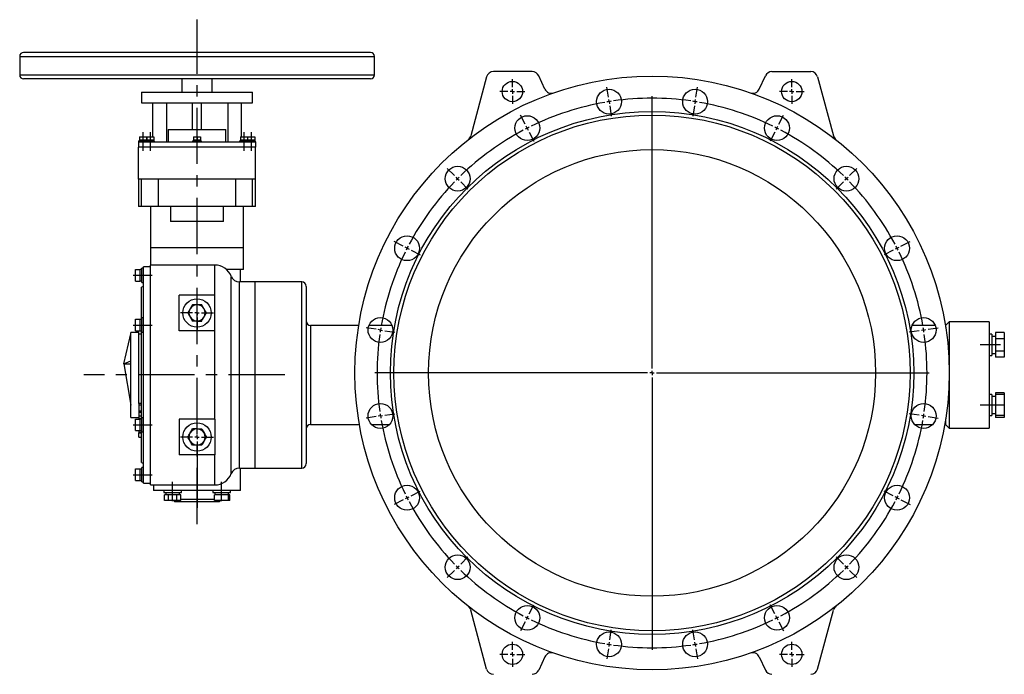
# Model space of a CAD drawing. Extents: x 1322 to 3079, y -78 to 1221.
# Tile 4 of 5: x 1324 to 2434, y 482 to 1221. Entities that reach past the tile are written whole.
import ezdxf

# ---------------------------------------------------------------- set-up
doc = ezdxf.new("R2010")
doc.units = 0
doc.header["$LTSCALE"] = 5
doc.linetypes.add('CENTERX2', pattern=[20.32, 12.7, -2.54, 2.54, -2.54])
doc.layers.get('0').update_dxf_attribs({"linetype": 'CONTINUOUS'})
doc.layers.add('0_18', color=7, linetype='CONTINUOUS')

# ---------------------------------------------------------------- blocks, each defined once
blk = doc.blocks.new('SW_CENTERMARKSYMBOL_0')
at = {"layer": '0_18', "color": 0}
for p, q in [((0, 1), (0, 3.7)), ((-1, 0), (-3.7, 0)), ((0, 0), (-0.5, 0)), ((0, 0), (0, 0.5)), ((0, 0), (0, -0.5)), ((0, 0), (0.5, 0)), ((1, 0), (3.7, 0)), ((0, -1), (0, -3.7))]:
    blk.add_line(p, q, dxfattribs=at)
blk = doc.blocks.new('SW_CENTERMARKSYMBOL_1')
at = {"layer": '0_18', "color": 0}
for p, q in [((0, 1), (0, 3.7)), ((-1, 0), (-3.7, 0)), ((0, 0), (-0.5, 0)), ((0, 0), (0, 0.5)), ((0, 0), (0, -0.5)), ((0, 0), (0.5, 0)), ((1, 0), (3.7, 0)), ((0, -1), (0, -3.7))]:
    blk.add_line(p, q, dxfattribs=at)
blk = doc.blocks.new('SW_CENTERMARKSYMBOL_2')
at = {"layer": '0_18', "color": 0}
for p, q in [((0, 1), (0, 2.8)), ((-1, 0), (-2.8, 0)), ((0, 0), (-0.5, 0)), ((0, 0), (0, 0.5)), ((0, 0), (0, -0.5)), ((0, 0), (0.5, 0)), ((1, 0), (2.8, 0)), ((0, -1), (0, -2.8))]:
    blk.add_line(p, q, dxfattribs=at)
blk = doc.blocks.new('SW_CENTERMARKSYMBOL_3')
at = {"layer": '0_18', "color": 0}
for p, q in [((0, 1), (0, 2.8)), ((-1, 0), (-2.8, 0)), ((0, 0), (-0.5, 0)), ((0, 0), (0, 0.5)), ((0, 0), (0, -0.5)), ((0, 0), (0.5, 0)), ((1, 0), (2.8, 0)), ((0, -1), (0, -2.8))]:
    blk.add_line(p, q, dxfattribs=at)
blk = doc.blocks.new('SW_CENTERMARKSYMBOL_4')
at = {"layer": '0_18', "color": 0}
for p, q in [((0, 1), (0, 2.8)), ((-1, 0), (-2.8, 0)), ((0, 0), (-0.5, 0)), ((0, 0), (0, 0.5)), ((0, 0), (0, -0.5)), ((0, 0), (0.5, 0)), ((1, 0), (2.8, 0)), ((0, -1), (0, -2.8))]:
    blk.add_line(p, q, dxfattribs=at)
blk = doc.blocks.new('SW_CENTERMARKSYMBOL_5')
at = {"layer": '0_18', "color": 0}
for p, q in [((0, 1), (0, 2.8)), ((-1, 0), (-2.8, 0)), ((0, 0), (-0.5, 0)), ((0, 0), (0, 0.5)), ((0, 0), (0, -0.5)), ((0, 0), (0.5, 0)), ((1, 0), (2.8, 0)), ((0, -1), (0, -2.8))]:
    blk.add_line(p, q, dxfattribs=at)
blk = doc.blocks.new('SW_CENTERMARKSYMBOL_6')
at = {"layer": '0_18', "color": 0}
for p, q in [((-65.1, 34.08), (-65.46, 36.35)), ((-45.39, 34.08), (-45.03, 36.35)), ((-64.94, 33.09), (-65.02, 33.58)), ((-55.24, -27.15), (-55.24, 34.35)), ((-45.54, 33.09), (-45.47, 33.58)), ((-64.94, 33.09), (-64.86, 32.6)), ((-64.78, 32.1), (-64.43, 29.83)), ((-45.7, 32.1), (-46.06, 29.83)), ((-45.54, 33.09), (-45.62, 32.6)), ((-83.84, 27.99), (-84.89, 30.04)), ((-26.64, 27.99), (-25.6, 30.04)), ((-83.39, 27.09), (-83.62, 27.54)), ((-83.39, 27.09), (-83.16, 26.65)), ((-27.09, 27.09), (-27.32, 26.65)), ((-27.09, 27.09), (-26.87, 27.54)), ((-82.94, 26.2), (-81.89, 24.15)), ((-27.55, 26.2), (-28.59, 24.15)), ((-99.79, 16.4), (-101.42, 18.03)), ((-10.69, 16.4), (-9.07, 18.03)), ((-99.08, 15.69), (-99.44, 16.05)), ((-99.08, 15.69), (-98.73, 15.34)), ((-11.4, 15.69), (-11.76, 15.34)), ((-11.4, 15.69), (-11.05, 16.05)), ((-98.38, 14.99), (-96.75, 13.36)), ((-12.11, 14.99), (-13.74, 13.36)), ((-111.38, 0.45), (-113.43, 1.5)), ((-110.48, 0), (-110.93, 0.23)), ((0, 0), (-0.45, -0.23)), ((0, 0), (0.45, 0.23)), ((0.89, 0.45), (2.94, 1.5)), ((-110.48, 0), (-110.04, -0.23)), ((-109.59, -0.45), (-107.54, -1.5)), ((-0.89, -0.45), (-2.94, -1.5)), ((-117.47, -18.29), (-119.74, -17.93)), ((-116.48, -18.45), (-116.97, -18.37)), ((-116.48, -18.45), (-115.99, -18.53)), ((-115.49, -18.6), (-113.22, -18.96)), ((5.01, -18.6), (2.73, -18.96)), ((5.99, -18.45), (5.5, -18.53)), ((5.99, -18.45), (6.49, -18.37)), ((6.98, -18.29), (9.25, -17.93)), ((-56.24, -28.15), (-117.74, -28.15)), ((-55.24, -28.15), (-55.74, -28.15)), ((-55.24, -28.15), (-55.24, -27.65)), ((-55.24, -28.15), (-55.24, -28.65)), ((-55.24, -28.15), (-54.74, -28.15)), ((-54.24, -28.15), (7.26, -28.15)), ((-55.24, -29.15), (-55.24, -90.65)), ((-115.49, -37.69), (-113.22, -37.33)), ((5.01, -37.69), (2.73, -37.33)), ((-117.47, -38), (-119.74, -38.36)), ((-116.48, -37.85), (-116.97, -37.92)), ((-116.48, -37.85), (-115.99, -37.77)), ((5.99, -37.85), (5.5, -37.77)), ((5.99, -37.85), (6.49, -37.92)), ((6.98, -38), (9.25, -38.36)), ((-109.59, -55.84), (-107.54, -54.8)), ((-0.89, -55.84), (-2.94, -54.8)), ((-111.38, -56.75), (-113.43, -57.79)), ((-110.48, -56.29), (-110.93, -56.52)), ((-110.48, -56.29), (-110.04, -56.07)), ((0, -56.29), (-0.45, -56.07)), ((0, -56.29), (0.45, -56.52)), ((0.89, -56.75), (2.94, -57.79)), ((-98.38, -71.28), (-96.75, -69.65)), ((-12.11, -71.28), (-13.74, -69.65)), ((-99.79, -72.7), (-101.42, -74.32)), ((-99.08, -71.99), (-99.44, -72.34)), ((-99.08, -71.99), (-98.73, -71.63)), ((-11.4, -71.99), (-11.76, -71.63)), ((-11.4, -71.99), (-11.05, -72.34)), ((-10.69, -72.7), (-9.07, -74.32)), ((-82.94, -82.5), (-81.89, -80.45)), ((-27.55, -82.5), (-28.59, -80.45)), ((-83.84, -84.28), (-84.89, -86.33)), ((-83.39, -83.39), (-83.62, -83.84)), ((-83.39, -83.39), (-83.16, -82.94)), ((-27.09, -83.39), (-27.32, -82.94)), ((-27.09, -83.39), (-26.87, -83.84)), ((-26.64, -84.28), (-25.6, -86.33)), ((-64.78, -88.4), (-64.43, -86.12)), ((-45.7, -88.4), (-46.06, -86.12)), ((-65.1, -90.37), (-65.46, -92.64)), ((-64.94, -89.38), (-65.02, -89.88)), ((-64.94, -89.38), (-64.86, -88.89)), ((-45.54, -89.38), (-45.62, -88.89)), ((-45.54, -89.38), (-45.47, -89.88)), ((-45.39, -90.37), (-45.03, -92.64))]:
    blk.add_line(p, q, dxfattribs=at)
for start, end in [(81.9241, 98.0759), (99.9241, 116.0759), (99, 99.4621), (98.5379, 99), (81, 81.4621), (80.5379, 81), (63.9241, 80.0759), (117, 117.4621), (116.5379, 117), (63, 63.4621), (62.5379, 63), (117.9241, 134.0759), (45.9241, 62.0759), (135, 135.4621), (134.5379, 135), (45, 45.4621), (44.5379, 45), (135.9241, 152.0759), (27.9241, 44.0759), (152.5379, 153), (27, 27.4621), (26.5379, 27), (153.9241, 170.0759), (153, 153.4621), (9.9241, 26.0759), (171.9241, 188.0759), (171, 171.4621), (170.5379, 171), (9, 9.4621), (8.5379, 9), (351.9241, 8.0759), (188.5379, 189), (351, 351.4621), (189, 189.4621), (189.9241, 206.0759), (333.9241, 350.0759), (350.5379, 351), (206.5379, 207), (207, 207.4621), (207.9241, 224.0759), (315.9241, 332.0759), (332.5379, 333), (333, 333.4621), (224.5379, 225), (225, 225.4621), (225.9241, 242.0759), (297.9241, 314.0759), (314.5379, 315), (315, 315.4621), (242.5379, 243), (243, 243.4621), (243.9241, 260.0759), (279.9241, 296.0759), (296.5379, 297), (297, 297.4621), (260.5379, 261), (261, 261.4621), (261.9241, 278.0759), (278.5379, 279), (279, 279.4621)]:
    blk.add_arc((-55.24, -28.15), 62, start, end, dxfattribs=at)

msp = doc.modelspace()

# ---------------------------------------------------------------- linework, layer by layer
at = {"color": 7, "linetype": 'CONTINUOUS'}
for p, q in [((1324, 1179.3), (1324, 1158.3)), ((1719.5, 1183.8), (1328.5, 1183.8)), ((1724, 1158.3), (1724, 1179.3)), ((1850.4, 1156.1), (1832.6, 1089.5)), ((1901.9, 1162.1), (1858.2, 1162.1)), ((1916.2, 1142.3), (1909.2, 1157.4)), ((2157.8, 1142.3), (2164.9, 1157.4)), ((2172.1, 1162.1), (2215.9, 1162.1)), ((2223.6, 1156.1), (2241.5, 1089.5)), ((1719.5, 1153.8), (1328.5, 1153.8)), ((1507, 1153.8), (1507, 1138.8)), ((1541, 1138.8), (1541, 1153.8)), ((1461.5, 1138.8), (1461.5, 1126.8)), ((1461.5, 1138.8), (1586.5, 1138.8)), ((1586.5, 1126.8), (1586.5, 1138.8)), ((1461.5, 1126.8), (1586.5, 1126.8)), ((1474, 1088.6), (1474, 1126.8)), ((1489.4, 1126.8), (1489.4, 1082.8)), ((1519, 1096.8), (1519, 1126.8)), ((1529, 1096.8), (1529, 1126.8)), ((1558.7, 1126.8), (1558.7, 1082.8)), ((1574, 1088.6), (1574, 1126.8)), ((1459, 1088.6), (1459, 1085.1)), ((1459, 1088.6), (1463, 1088.6)), ((1463, 1088.6), (1463, 1085.1)), ((1463, 1088.6), (1467, 1088.6)), ((1467, 1088.6), (1467, 1085.1)), ((1467.2, 1088.6), (1467.2, 1085.1)), ((1467.2, 1088.6), (1471.2, 1088.6)), ((1471.2, 1088.6), (1471.2, 1085.1)), ((1471.2, 1088.6), (1475.2, 1088.6)), ((1475.2, 1088.6), (1475.2, 1085.1)), ((1491.5, 1096.8), (1491.5, 1082.8)), ((1491.5, 1096.8), (1556.5, 1096.8)), ((1520, 1088.6), (1520, 1085.1)), ((1520, 1088.6), (1524, 1088.6)), ((1524, 1088.6), (1524, 1085.1)), ((1524, 1088.6), (1528, 1088.6)), ((1528, 1088.6), (1528, 1085.1)), ((1556.5, 1082.8), (1556.5, 1096.8)), ((1572.9, 1088.6), (1572.9, 1085.1)), ((1572.9, 1088.6), (1576.9, 1088.6)), ((1576.9, 1088.6), (1576.9, 1085.1)), ((1576.9, 1088.6), (1580.9, 1088.6)), ((1580.9, 1088.6), (1580.9, 1085.1)), ((1581, 1088.6), (1581, 1085.1)), ((1581, 1088.6), (1585, 1088.6)), ((1585, 1088.6), (1585, 1085.1)), ((1585, 1088.6), (1589, 1088.6)), ((1589, 1088.6), (1589, 1085.1)), ((1458, 1083.8), (1458, 1082.8)), ((1458, 1083.8), (1466.2, 1083.8)), ((1458, 1082.8), (1458, 1076.8)), ((1458, 1082.8), (1466.9, 1082.8)), ((1458, 1040.8), (1458, 1076.8)), ((1590, 1076.8), (1458, 1076.8)), ((1459, 1085.1), (1459, 1083.8)), ((1459, 1085.1), (1461, 1085.1)), ((1461, 1085.1), (1463, 1085.1)), ((1463, 1085.1), (1465, 1085.1)), ((1465, 1085.1), (1467, 1085.1)), ((1466.2, 1083.8), (1466.2, 1082.8)), ((1466.2, 1083.8), (1476.2, 1083.8)), ((1466.9, 1082.8), (1524, 1082.8)), ((1467, 1083.8), (1467, 1085.1)), ((1467.2, 1085.1), (1467.2, 1083.8)), ((1467.2, 1085.1), (1469.2, 1085.1)), ((1469.2, 1085.1), (1471.2, 1085.1)), ((1471.2, 1085.1), (1473.2, 1085.1)), ((1473.2, 1085.1), (1475.2, 1085.1)), ((1475.2, 1083.8), (1475.2, 1085.1)), ((1476.2, 1082.8), (1476.2, 1083.8)), ((1519, 1083.8), (1519, 1082.8)), ((1519, 1083.8), (1529, 1083.8)), ((1520, 1085.1), (1520, 1083.8)), ((1520, 1085.1), (1522, 1085.1)), ((1522, 1085.1), (1524, 1085.1)), ((1524, 1085.1), (1526, 1085.1)), ((1524, 1082.8), (1581.2, 1082.8)), ((1526, 1085.1), (1528, 1085.1)), ((1528, 1083.8), (1528, 1085.1)), ((1529, 1082.8), (1529, 1083.8)), ((1571.9, 1083.8), (1571.9, 1082.8)), ((1571.9, 1083.8), (1581.9, 1083.8)), ((1572.9, 1085.1), (1572.9, 1083.8)), ((1572.9, 1085.1), (1574.9, 1085.1)), ((1574.9, 1085.1), (1576.9, 1085.1)), ((1576.9, 1085.1), (1578.9, 1085.1)), ((1578.9, 1085.1), (1580.9, 1085.1)), ((1580.9, 1083.8), (1580.9, 1085.1)), ((1581, 1085.1), (1581, 1083.8)), ((1581, 1085.1), (1583, 1085.1)), ((1581.2, 1082.8), (1590, 1082.8)), ((1581.9, 1082.8), (1581.9, 1083.8)), ((1581.9, 1083.8), (1590, 1083.8)), ((1583, 1085.1), (1585, 1085.1)), ((1585, 1085.1), (1587, 1085.1)), ((1587, 1085.1), (1589, 1085.1)), ((1589, 1083.8), (1589, 1085.1)), ((1590, 1082.8), (1590, 1083.8)), ((1590, 1082.8), (1590, 1076.8)), ((1590, 1040.8), (1590, 1076.8)), ((1458, 1040.8), (1458, 1009.8)), ((1590, 1040.8), (1458, 1040.8)), ((1461.4, 1009.8), (1461.4, 1040.8)), ((1480.4, 1009.8), (1480.4, 1040.8)), ((1567.6, 1009.8), (1567.6, 1040.8)), ((1586.6, 1009.8), (1586.6, 1040.8)), ((1590, 1009.8), (1590, 1040.8)), ((1461.4, 1009.8), (1458, 1009.8)), ((1480.4, 1009.8), (1461.4, 1009.8)), ((1471.5, 1009.8), (1471.5, 963.3)), ((1567.6, 1009.8), (1480.4, 1009.8)), ((1494.2, 1009.8), (1494.2, 992.8)), ((1553.8, 992.8), (1553.8, 1009.8)), ((1586.6, 1009.8), (1567.6, 1009.8)), ((1576.5, 963.3), (1576.5, 1009.8)), ((1590, 1009.8), (1586.6, 1009.8)), ((1553.8, 992.8), (1494.2, 992.8)), ((1471.5, 963.3), (1471.5, 943.8)), ((1524, 963.3), (1471.5, 963.3)), ((1576.5, 963.3), (1471.5, 963.3)), ((1576.5, 963.3), (1524, 963.3)), ((1576.5, 938.8), (1576.5, 963.3)), ((1544, 943.8), (1471.5, 943.8)), ((1471.5, 695.8), (1471.5, 943.8)), ((1454.5, 932.3), (1454.5, 938.8)), ((1454.5, 938.8), (1459.8, 938.8)), ((1459.8, 932.3), (1459.8, 938.8)), ((1461.9, 938.7), (1459.8, 938.7)), ((1463.5, 940.3), (1461.9, 940.3)), ((1461.9, 928.3), (1461.9, 940.3)), ((1471.5, 941.8), (1463.5, 941.8)), ((1463.5, 697.8), (1463.5, 941.8)), ((1576.5, 938.8), (1557.3, 938.8)), ((1573, 924.8), (1573, 938.8)), ((1454.5, 925.8), (1454.5, 932.3)), ((1454.5, 932.3), (1459.8, 932.3)), ((1454.5, 925.8), (1459.8, 925.8)), ((1459.8, 925.8), (1459.8, 932.3)), ((1459.8, 925.9), (1461.9, 925.9)), ((1461.9, 924.3), (1461.9, 928.3)), ((1461.9, 924.3), (1463.5, 924.3)), ((1589, 924.8), (1571.9, 924.8)), ((1642, 924.8), (1589, 924.8)), ((1589, 924.8), (1589, 714.8)), ((1463.5, 919.8), (1461.5, 918.7)), ((1461.5, 882.5), (1461.5, 918.7)), ((1647, 919.8), (1647, 719.8)), ((1504, 869.8), (1504, 909.8)), ((1544, 909.8), (1504, 909.8)), ((1544, 869.8), (1544, 909.8)), ((1454.5, 882.6), (1459.8, 882.6)), ((1454.5, 876.1), (1454.5, 882.6)), ((1459.8, 876.1), (1459.8, 882.6)), ((1461.9, 882.5), (1459.8, 882.5)), ((1463.5, 884.1), (1461.9, 884.1)), ((1461.9, 868.1), (1461.9, 884.1)), ((2372, 879.8), (2368, 875.8)), ((2417, 879.8), (2372, 879.8)), ((2372, 879.8), (2372, 759.8)), ((2417, 879.8), (2417, 862.2)), ((1441.5, 832.2), (1449.5, 866.2)), ((1458.5, 867.8), (1449.5, 867.8)), ((1449.5, 866.2), (1449.5, 867.8)), ((1449.5, 832.2), (1449.5, 866.2)), ((1454.5, 869.6), (1454.5, 876.1)), ((1454.5, 876.1), (1459.8, 876.1)), ((1454.5, 869.6), (1459.8, 869.6)), ((1458.5, 787.8), (1458.5, 867.8)), ((1459.8, 869.6), (1459.8, 876.1)), ((1459.8, 869.6), (1461.9, 869.6)), ((1461.5, 770), (1461.5, 869.6)), ((1461.9, 868.1), (1463.5, 868.1)), ((1544, 869.8), (1504, 869.8)), ((1544, 769.8), (1544, 869.8)), ((1706.4, 875.8), (1652, 875.8)), ((1743.8, 875.8), (1717.9, 875.8)), ((2356.2, 875.8), (2330.2, 875.8)), ((2368, 875.8), (2367.7, 875.8)), ((2368, 875.8), (2368, 873.7)), ((2434.1, 867.6), (2424.1, 867.6)), ((2424.1, 867.6), (2424.1, 860.7)), ((2434.1, 867.6), (2434.1, 860.7)), ((1461.5, 865.8), (1458.5, 865.8)), ((2420, 865.7), (2417, 865.7)), ((2417, 862.2), (2417, 777.4)), ((2420, 865.7), (2420, 853.7)), ((2424.1, 863.3), (2420, 863.3)), ((2434.1, 860.7), (2424.1, 860.7)), ((2424.1, 860.7), (2424.1, 846.8)), ((2434.1, 860.7), (2434.1, 846.8)), ((2420, 853.7), (2420, 841.7)), ((2420, 844.2), (2424.1, 844.2)), ((2434.1, 846.8), (2424.1, 846.8)), ((2424.1, 846.8), (2424.1, 839.9)), ((2434.1, 846.8), (2434.1, 839.9)), ((1441.5, 832.2), (1449.5, 835.9)), ((2417, 841.7), (2420, 841.7)), ((2434.1, 839.9), (2424.1, 839.9)), ((1441.5, 832.2), (1449.5, 785.9)), ((1441.5, 832.2), (1449.5, 832.2)), ((1449.5, 771.8), (1449.5, 832.2)), ((2434.1, 799.7), (2424.1, 799.7)), ((2424.1, 799.7), (2424.1, 797.9)), ((2434.1, 799.7), (2434.1, 797.9)), ((2420, 797.9), (2417, 797.9)), ((2420, 797.9), (2420, 773.9)), ((2424.1, 795.4), (2420, 795.4)), ((2434.1, 797.9), (2424.1, 797.9)), ((2424.1, 797.9), (2424.1, 785.9)), ((2434.1, 797.9), (2434.1, 785.9)), ((1461.5, 787.6), (1458.5, 787.6)), ((1458.5, 786), (1461.5, 786)), ((1458.5, 779.5), (1461.5, 779.5)), ((1458.5, 777.8), (1461.5, 777.8)), ((1458.5, 777.7), (1458.5, 773.6)), ((2417, 777.4), (2417, 759.8)), ((2434.1, 785.9), (2424.1, 785.9)), ((2424.1, 785.9), (2424.1, 773.9)), ((2434.1, 785.9), (2434.1, 773.9)), ((1449.5, 771.8), (1458.5, 771.8)), ((1454.5, 770.1), (1459.8, 770.1)), ((1454.5, 763.6), (1454.5, 770.1)), ((1458.5, 773.6), (1458.5, 770.8)), ((1458.5, 773.6), (1461.5, 773.6)), ((1458.5, 770.8), (1461.5, 770.8)), ((1458.5, 770.8), (1458.5, 770.1)), ((1459.8, 763.6), (1459.8, 770.1)), ((1461.9, 770), (1459.8, 770)), ((1463.5, 771.6), (1461.9, 771.6)), ((1461.9, 755.6), (1461.9, 771.6)), ((1544, 769.8), (1504, 769.8)), ((1504, 769.8), (1504, 729.8)), ((1544, 769.8), (1544, 729.8)), ((2368, 770.4), (2368, 763.8)), ((2417, 773.9), (2420, 773.9)), ((2420, 776.3), (2424.1, 776.3)), ((2434.1, 773.9), (2424.1, 773.9)), ((2424.1, 773.9), (2424.1, 772)), ((2434.1, 772), (2424.1, 772)), ((2434.1, 773.9), (2434.1, 772)), ((1454.5, 757.1), (1454.5, 763.6)), ((1454.5, 763.6), (1459.8, 763.6)), ((1454.5, 757.1), (1459.8, 757.1)), ((1458.5, 757.1), (1458.5, 755.3)), ((1458.5, 755.3), (1461.5, 755.3)), ((1458.5, 755.3), (1458.5, 754.4)), ((1459.8, 757.1), (1459.8, 763.6)), ((1459.8, 757.1), (1461.9, 757.1)), ((1461.5, 721), (1461.5, 757.1)), ((1461.9, 755.6), (1463.5, 755.6)), ((1652, 763.8), (1707.1, 763.8)), ((1720.8, 763.8), (1740.9, 763.8)), ((2333.2, 763.8), (2353.3, 763.8)), ((2366.9, 763.8), (2368, 763.8)), ((2368, 763.8), (2372, 759.8)), ((2372, 759.8), (2417, 759.8)), ((1458.5, 754.4), (1461.5, 754.4)), ((1458.5, 749.8), (1458.5, 754.4)), ((1458.5, 749.8), (1461.5, 749.8)), ((1544, 729.8), (1504, 729.8)), ((1454.5, 707.3), (1454.5, 713.8)), ((1454.5, 713.8), (1459.8, 713.8)), ((1459.8, 707.3), (1459.8, 713.8)), ((1461.9, 713.7), (1459.8, 713.7)), ((1461.5, 721), (1463.5, 719.8)), ((1463.5, 715.3), (1461.9, 715.3)), ((1461.9, 699.3), (1461.9, 715.3)), ((1571.9, 714.8), (1589, 714.8)), ((1573, 689.3), (1573, 714.8)), ((1589, 714.8), (1642, 714.8)), ((1454.5, 707.3), (1459.8, 707.3)), ((1454.5, 700.8), (1454.5, 707.3)), ((1454.5, 700.8), (1459.8, 700.8)), ((1459.8, 700.8), (1459.8, 707.3)), ((1459.8, 700.9), (1461.9, 700.9)), ((1461.9, 699.3), (1463.5, 699.3)), ((1463.5, 697.8), (1471.5, 697.8)), ((1471.5, 695.8), (1544, 695.8)), ((1475, 695.8), (1475, 689.3)), ((1489.4, 689.3), (1475, 689.3)), ((1486.4, 689.3), (1486.4, 687.3)), ((1558.7, 689.3), (1489.4, 689.3)), ((1506.4, 687.3), (1506.4, 689.3)), ((1541.6, 689.3), (1541.6, 687.3)), ((1573, 689.3), (1558.7, 689.3)), ((1561.6, 687.3), (1561.6, 689.3)), ((1486.4, 687.3), (1506.4, 687.3)), ((1487.2, 678.3), (1487.2, 684.7)), ((1491.8, 684.7), (1487.2, 684.7)), ((1491.8, 678.3), (1487.2, 678.3)), ((1488.7, 687.3), (1488.7, 684.7)), ((1491.8, 678.3), (1491.8, 684.7)), ((1501.1, 684.7), (1491.8, 684.7)), ((1501.1, 678.3), (1491.8, 678.3)), ((1497.5, 678.3), (1499, 676.8)), ((1501.1, 678.3), (1501.1, 684.7)), ((1505.7, 684.7), (1501.1, 684.7)), ((1505.7, 678.3), (1501.1, 678.3)), ((1504.1, 684.7), (1504.1, 687.3)), ((1505.7, 678.3), (1505.7, 684.7)), ((1505.7, 679.8), (1524, 679.8)), ((1524, 679.8), (1543.6, 679.8)), ((1541.6, 687.3), (1551.6, 687.3)), ((1543.6, 678.3), (1543.6, 684.7)), ((1551.6, 684.7), (1543.6, 684.7)), ((1551.6, 678.3), (1543.6, 678.3)), ((1543.9, 687.3), (1543.9, 684.7)), ((1549, 676.8), (1550.5, 678.3)), ((1551.6, 687.3), (1561.6, 687.3)), ((1551.6, 678.3), (1551.6, 684.7)), ((1559.6, 684.7), (1551.6, 684.7)), ((1559.6, 678.3), (1551.6, 678.3)), ((1559.3, 684.7), (1559.3, 687.3)), ((1559.6, 678.3), (1559.6, 684.7)), ((1560.8, 684.7), (1559.6, 684.7)), ((1560.8, 678.3), (1559.6, 678.3)), ((1560.8, 678.3), (1560.8, 684.7)), ((1524, 676.8), (1499, 676.8)), ((1549, 676.8), (1524, 676.8)), ((1850.4, 488), (1832.6, 554.6)), ((2223.6, 488), (2241.5, 554.6)), ((1916.2, 501.8), (1909.2, 486.7)), ((2157.8, 501.8), (2164.9, 486.7))]:
    msp.add_line(p, q, dxfattribs=at)
at = {"color": 8, "linetype": 'CONTINUOUS'}
for p, q in [((1324, 1179.3), (1724, 1179.3)), ((1324, 1158.3), (1724, 1158.3)), ((1544, 909.8), (1544, 943.8)), ((1562.6, 708.5), (1562.6, 931.1)), ((1571.9, 714.8), (1571.9, 924.8)), ((1642, 714.8), (1642, 924.8)), ((1652, 875.8), (1652, 763.8)), ((1544, 695.8), (1544, 729.8))]:
    msp.add_line(p, q, dxfattribs=at)
at = {"color": 7, "linetype": 'CONTINUOUS'}
for centre, radius in [((2037, 822.1), 335), ((1879.5, 1139.6), 11.5), ((2194.5, 1139.6), 11.5), ((1988.5, 1128.2), 14), ((2085.5, 1128.2), 14), ((2037, 822.1), 295), ((2037, 822.1), 291), ((1896.3, 1098.3), 14), ((2177.8, 1098.3), 14), ((2037, 822.1), 252), ((1817.8, 1041.3), 14), ((2256.2, 1041.3), 14), ((1760.8, 962.8), 14), ((2313.2, 962.8), 14), ((1524, 889.8), 16), ((1730.8, 870.6), 14), ((2343.2, 870.6), 14), ((1730.8, 773.6), 14), ((2343.2, 773.6), 14), ((1524, 749.8), 16), ((1760.8, 681.3), 14), ((2313.2, 681.3), 14), ((1817.8, 602.9), 14), ((2256.2, 602.9), 14), ((1896.3, 545.8), 14), ((2177.8, 545.8), 14), ((1988.5, 515.9), 14), ((2085.5, 515.9), 14), ((1879.5, 504.6), 11.5), ((2194.5, 504.6), 11.5)]:
    msp.add_circle(centre, radius, dxfattribs=at)
for centre, radius, start, end in [((1328.5, 1179.3), 4.5, 90, 180), ((1719.5, 1179.3), 4.5, 0, 90), ((1328.5, 1158.3), 4.5, 180, 270), ((1719.5, 1158.3), 4.5, 270, 0), ((1858.2, 1154.1), 8, 90, 165), ((1901.9, 1154.1), 8, 25, 90), ((2172.1, 1154.1), 8, 90, 155), ((2215.9, 1154.1), 8, 15, 90), ((1923.5, 1145.7), 8, 205, 289.333), ((2150.6, 1145.7), 8, 250.667, 335), ((1824.9, 1091.6), 8, 308.2122, 345), ((2249.2, 1091.6), 8, 195, 231.7878), ((1544, 923.8), 20, 21.5102, 90), ((1571.9, 934.8), 10, 201.5102, 270), ((1642, 919.8), 5, 0, 90), ((1524, 889.8), 9.09, 150, 210), ((1524, 889.8), 9.09, 90, 150), ((1524, 889.8), 9.09, 30, 90), ((1524, 889.8), 9.09, 330, 30), ((1524, 889.8), 9.09, 210, 270), ((1524, 889.8), 9.09, 270, 330), ((1652, 880.8), 5, 180, 270), ((1524, 749.8), 9.09, 90, 150), ((1524, 749.8), 9.09, 30, 90), ((1652, 758.8), 5, 90, 180), ((1524, 749.8), 9.09, 150, 210), ((1524, 749.8), 9.09, 210, 270), ((1524, 749.8), 9.09, 270, 330), ((1524, 749.8), 9.09, 330, 30), ((1571.9, 704.8), 10, 90, 158.4898), ((1642, 719.8), 5, 270, 0), ((1544, 715.8), 20, 270, 338.4898), ((1824.9, 552.6), 8, 15, 51.7878), ((2249.2, 552.6), 8, 128.2122, 165), ((1923.5, 498.4), 8, 70.667, 155), ((2150.6, 498.4), 8, 25, 109.333), ((1858.2, 490.1), 8, 195, 270), ((1901.9, 490.1), 8, 270, 335), ((2172.1, 490.1), 8, 205, 270), ((2215.9, 490.1), 8, 270, 345)]:
    msp.add_arc(centre, radius, start, end, dxfattribs=at)
for points, knots in [([(1516.2, 894.4), (1516.1, 894.2), (1515.6, 893.4), (1514.7, 891.9), (1513.9, 890.5), (1513.5, 889.8)], [0, 0, 0, 0, 0.070092, 0.530786, 1, 1, 1, 1]), ([(1513.5, 889.8), (1514, 889.1), (1514.8, 887.6), (1515.7, 886), (1516.2, 885.3)], [0, 0, 0, 0, 0.495458, 1, 1, 1, 1]), ([(1518.8, 898.9), (1518.3, 898.2), (1517.5, 896.7), (1516.6, 895.1), (1516.2, 894.4)], [0, 0, 0, 0, 0.495462, 1, 1, 1, 1]), ([(1524, 898.9), (1523.6, 898.9), (1523.1, 898.9), (1522.2, 898.9), (1521.8, 898.9), (1520.5, 898.9), (1519.6, 898.9), (1518.8, 898.9)], [0, 0, 0, 0, 0.25, 0.25, 0.5, 0.5, 1, 1, 1, 1]), ([(1529.3, 898.9), (1528.9, 898.9), (1527.2, 898.9), (1525.4, 898.9), (1524, 898.9)], [0, 0, 0, 0, 0.216898, 1, 1, 1, 1]), ([(1531.9, 894.4), (1531.8, 894.5), (1531.4, 895.3), (1530.5, 896.8), (1529.7, 898.2), (1529.3, 898.9)], [0, 0, 0, 0, 0.070091, 0.530783, 1, 1, 1, 1]), ([(1534.5, 889.8), (1534.1, 890.5), (1533.2, 892), (1532.3, 893.6), (1531.9, 894.4)], [0, 0, 0, 0, 0.49546, 1, 1, 1, 1]), ([(1531.9, 885.3), (1532, 885.4), (1532.4, 886.2), (1533.3, 887.7), (1534.1, 889.1), (1534.5, 889.8)], [0, 0, 0, 0, 0.070092, 0.530785, 1, 1, 1, 1]), ([(1516.2, 885.3), (1516.2, 885.2), (1516.7, 884.3), (1517.6, 882.8), (1518.4, 881.4), (1518.8, 880.7)], [0, 0, 0, 0, 0.070085, 0.530784, 1, 1, 1, 1]), ([(1524, 880.7), (1523.6, 880.7), (1523.1, 880.7), (1522.2, 880.7), (1521.8, 880.7), (1520.5, 880.7), (1519.6, 880.7), (1518.8, 880.7)], [0, 0, 0, 0, 0.25, 0.25, 0.5, 0.5, 1, 1, 1, 1]), ([(1524, 880.7), (1525.4, 880.7), (1527.2, 880.7), (1528.9, 880.7), (1529.3, 880.7)], [0, 0, 0, 0, 0.783102, 1, 1, 1, 1]), ([(1529.3, 880.7), (1529.7, 881.5), (1530.6, 882.9), (1531.5, 884.5), (1531.9, 885.3)], [0, 0, 0, 0, 0.495455, 1, 1, 1, 1]), ([(1458.5, 787.6), (1458.5, 787.6), (1458.5, 787.6), (1458.5, 787), (1458.5, 786.4), (1458.5, 786)], [0, 0, 0, 0, 0.105775, 0.552338, 1, 1, 1, 1]), ([(1458.5, 786), (1458.5, 785.7), (1458.5, 784.9), (1458.5, 783.7), (1458.5, 782.5), (1458.5, 781.5), (1458.5, 780.4), (1458.5, 779.8), (1458.5, 779.5)], [0, 0, 0, 0, 0.250443, 0.500229, 0.62521, 0.750125, 0.874967, 1, 1, 1, 1]), ([(1458.5, 779.5), (1458.5, 779.2), (1458.5, 778.7), (1458.5, 778.1), (1458.5, 777.8), (1458.5, 777.8), (1458.5, 777.8)], [0, 0, 0, 0, 0.286842, 0.573225, 0.859765, 1, 1, 1, 1]), ([(1516.2, 754.4), (1516.2, 754.5), (1516.7, 755.3), (1517.6, 756.8), (1518.4, 758.2), (1518.8, 758.9)], [0, 0, 0, 0, 0.070086, 0.530783, 1, 1, 1, 1]), ([(1524, 758.9), (1523.6, 758.9), (1523.1, 758.9), (1522.2, 758.9), (1521.8, 758.9), (1520.5, 758.9), (1519.6, 758.9), (1518.8, 758.9)], [0, 0, 0, 0, 0.25, 0.25, 0.5, 0.5, 1, 1, 1, 1]), ([(1524, 758.9), (1525.4, 758.9), (1527.2, 758.9), (1528.9, 758.9), (1529.3, 758.9)], [0, 0, 0, 0, 0.783102, 1, 1, 1, 1]), ([(1529.3, 758.9), (1529.7, 758.2), (1530.6, 756.7), (1531.5, 755.1), (1531.9, 754.4)], [0, 0, 0, 0, 0.495455, 1, 1, 1, 1]), ([(1513.5, 749.8), (1514, 750.5), (1514.8, 752), (1515.7, 753.6), (1516.2, 754.4)], [0, 0, 0, 0, 0.495458, 1, 1, 1, 1]), ([(1516.2, 745.3), (1516.1, 745.4), (1515.6, 746.2), (1514.7, 747.7), (1513.9, 749.1), (1513.5, 749.8)], [0, 0, 0, 0, 0.0700917, 0.5307872, 1, 1, 1, 1]), ([(1518.8, 740.7), (1518.3, 741.5), (1517.5, 742.9), (1516.6, 744.5), (1516.2, 745.3)], [0, 0, 0, 0, 0.495461, 1, 1, 1, 1]), ([(1531.9, 745.3), (1531.8, 745.2), (1531.4, 744.3), (1530.5, 742.8), (1529.7, 741.4), (1529.3, 740.7)], [0, 0, 0, 0, 0.070091, 0.530784, 1, 1, 1, 1]), ([(1531.9, 754.4), (1532, 754.2), (1532.4, 753.4), (1533.3, 751.9), (1534.1, 750.5), (1534.5, 749.8)], [0, 0, 0, 0, 0.070092, 0.530783, 1, 1, 1, 1]), ([(1534.5, 749.8), (1534.1, 749.1), (1533.2, 747.6), (1532.3, 746), (1531.9, 745.3)], [0, 0, 0, 0, 0.49546, 1, 1, 1, 1]), ([(1524, 740.7), (1523.6, 740.7), (1523.1, 740.7), (1522.2, 740.7), (1521.8, 740.7), (1520.5, 740.7), (1519.6, 740.7), (1518.8, 740.7)], [0, 0, 0, 0, 0.25, 0.25, 0.5, 0.5, 1, 1, 1, 1]), ([(1529.3, 740.7), (1528.9, 740.7), (1527.2, 740.7), (1525.4, 740.7), (1524, 740.7)], [0, 0, 0, 0, 0.216898, 1, 1, 1, 1])]:
    msp.add_open_spline(points, degree=3, knots=knots, dxfattribs=at)
at = {"layer": '0_18', "linetype": 'CENTERX2'}
for p, q in [((1524, 651.5), (1524, 1220.7)), ((1463, 1093.8), (1463, 1072.8)), ((1471.2, 1093.8), (1471.2, 1072.8)), ((1576.9, 1093.8), (1576.9, 1072.8)), ((1585, 1093.8), (1585, 1072.8)), ((1451.9, 932.3), (1473.5, 932.3)), ((1451.9, 876.1), (1473.5, 876.1)), ((2430, 853.7), (2407, 853.7)), ((1622.8, 819.8), (1396.4, 819.8)), ((2430, 785.9), (2407, 785.9)), ((1451.9, 763.6), (1473.5, 763.6)), ((1524, 737.3), (1524, 689.3)), ((1451.9, 707.3), (1473.5, 707.3)), ((1496.4, 677.3), (1496.4, 699.3)), ((1524, 689.3), (1524, 669.8)), ((1551.6, 677.3), (1551.6, 699.3))]:
    msp.add_line(p, q, dxfattribs=at)

# ---------------------------------------------------------------- block references
at = {"layer": '0_18', "xscale": 5, "yscale": 5, "zscale": 5}
for name, p in [('SW_CENTERMARKSYMBOL_6', (2313.2, 962.8)), ('SW_CENTERMARKSYMBOL_2', (1879.5, 1139.6)), ('SW_CENTERMARKSYMBOL_3', (2194.5, 1139.6)), ('SW_CENTERMARKSYMBOL_0', (1524, 889.8)), ('SW_CENTERMARKSYMBOL_1', (1524, 749.8)), ('SW_CENTERMARKSYMBOL_5', (1879.5, 504.6)), ('SW_CENTERMARKSYMBOL_4', (2194.5, 504.6))]:
    msp.add_blockref(name, p, dxfattribs=at)

doc.saveas('drawing.dxf')
